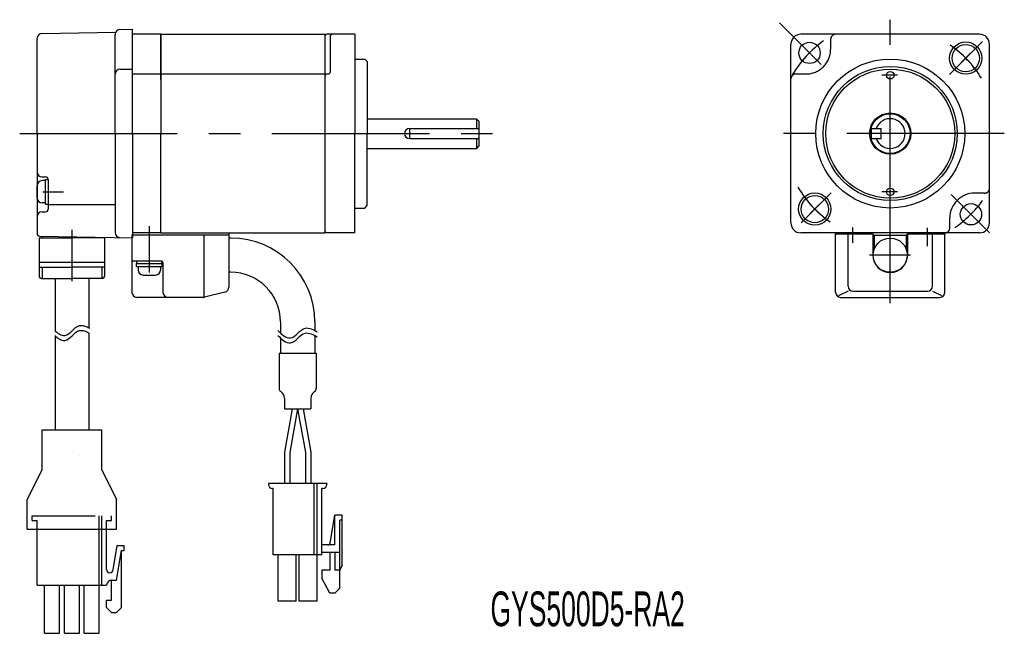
# Model space of a CAD drawing. Extents: x -175 to 23, y -101 to 23.
import ezdxf

# ---------------------------------------------------------------- set-up
doc = ezdxf.new("R2010")
doc.units = 0
doc.linetypes.add('CENTER', pattern=[50.8, 31.75, -6.35, 6.35, -6.35])
doc.linetypes.add('DASHED', pattern=[19.05, 12.7, -6.35])
doc.layers.add('LY_1', color=7, linetype='CONTINUOUS')

msp = doc.modelspace()

# ---------------------------------------------------------------- linework, layer by layer
at = {"layer": 'LY_1', "color": 80, "linetype": 'CENTER'}
for p, q in [((-22.29, 22.29), (-13.89, 13.89)), ((0, -20.24), (0, 22.94)), ((11.93, 11.92), (18.59, 18.58)), ((1.49, 11.75), (-1.68, 11.75)), ((-175.36, 0), (-78.73, 0)), ((22.98, 0), (-22.67, 0)), ((-170.68, -11.74), (-166.55, -11.74)), ((1.49, -11.75), (-1.68, -11.75)), ((-11.92, -11.92), (-17.96, -17.97)), ((12.28, -12.28), (20, -20)), ((-164.85, -19.43), (-164.85, -28.81)), ((-149.25, -18.66), (-149.25, -28)), ((-7.5, -22.03), (-7.5, -18.94)), ((0, -34.15), (0, -19.5)), ((7.5, -22.7), (7.5, -19.01)), ((-164.85, -20.2), (-164.85, -29.77)), ((4.09, -24.5), (-4.14, -24.5))]:
    msp.add_line(p, q, dxfattribs=at)
at = {"layer": 'LY_1', "color": 3, "linetype": 'CONTINUOUS'}
for p, q in [((-170.87, 20.15), (-156.05, 20.41)), ((-156.15, 0), (-156.15, 19.96)), ((-155.17, 20.96), (-152.65, 21)), ((-152.65, 0), (-152.65, 21)), ((-146.95, 20), (-152.65, 20)), ((-146.95, 20), (-113.85, 20)), ((-146.95, 20), (-146.95, 0)), ((-146.95, 10.86), (-146.95, 20)), ((-113.85, 19.7), (-113.55, 20)), ((-113.85, -20), (-113.85, 20)), ((-107.85, 20), (-113.55, 20)), ((-107.85, 20), (-107.85, 0)), ((18, 20), (-18, 20)), ((-171.85, 0), (-171.85, 19.15)), ((-112.85, 19.5), (-112.85, 12.3)), ((-20, -18), (-20, 18)), ((20, -18), (20, 18)), ((16.18, 16.17), (14.24, 14.23)), ((16.18, 14.23), (14.24, 16.17)), ((-107.85, 15), (-105.85, 15)), ((-105.85, 15), (-105.35, 14.5)), ((-105.35, 14.5), (-105.35, 0)), ((-155.17, 12.96), (-152.65, 13)), ((-152.65, 12), (-146.95, 12)), ((-146.95, 12), (-113.85, 12)), ((-113.85, 11.7), (-113.55, 12)), ((-113.55, 12), (-113.15, 12)), ((-105.35, 3), (-83.35, 3)), ((-82.85, 2.5), (-83.35, 3)), ((-83.35, 3), (-83.35, 1)), ((-82.85, 2.5), (-82.85, -2.5)), ((-171.85, 0), (-171.85, -20.17)), ((-156.15, 0), (-156.15, -19.96)), ((-152.65, 0), (-152.65, -21)), ((-146.95, -20), (-146.95, 0)), ((-113.85, -19.7), (-113.85, 0)), ((-113.85, -19.7), (-113.85, 0)), ((-107.85, -20), (-107.85, 0)), ((-105.35, -14.5), (-105.35, 0)), ((-96.85, 1), (-96.85, -1)), ((-96.85, 1), (-82.85, 1)), ((-96.85, -1), (-82.85, -1)), ((-83.35, -1), (-83.35, -3)), ((-105.35, -3), (-83.35, -3)), ((-82.85, -2.5), (-83.35, -3)), ((-170.85, -8.74), (-170.15, -8.74)), ((-170.15, -9.49), (-170.85, -9.49)), ((-170.15, -9.24), (-169.65, -9.24)), ((-170.15, -14.24), (-170.15, -9.24)), ((-169.65, -9.24), (-169.65, -15.26)), ((-171.85, -12.99), (-171.85, -10.49)), ((-146.95, -20), (-146.95, -11)), ((-170.15, -13.99), (-170.85, -13.99)), ((-170.85, -15.76), (-170.15, -15.76)), ((-170.15, -14.24), (-169.65, -14.24)), ((-169.65, -14.31), (-156.15, -14.31)), ((-107.85, -15), (-105.85, -15)), ((-105.85, -15), (-105.35, -14.5)), ((-14.23, -14.24), (-16.17, -16.18)), ((-14.23, -16.18), (-16.17, -14.24)), ((-113.85, -19.7), (-113.55, -20)), ((-171.45, -21), (-171.45, -28.7)), ((-171.45, -21), (-164.85, -21)), ((-171.36, -20.67), (-152.65, -21)), ((-170.85, -20.68), (-170.85, -21)), ((-158.25, -21), (-164.85, -21)), ((-158.25, -21), (-158.25, -28.7)), ((-133.25, -20.5), (-152.75, -20.5)), ((-152.75, -20.5), (-152.75, -32)), ((-146.95, -20), (-152.65, -20)), ((-146.95, -20), (-113.85, -20)), ((-138.25, -20.5), (-138.25, -33)), ((-133.25, -20), (-133.25, -30.97)), ((-132.82, -21.05), (-133.25, -21.05)), ((-107.85, -20), (-113.55, -20)), ((18, -20), (-18, -20)), ((-11, -32), (-11, -20)), ((-11, -20.2), (-3.7, -20.2)), ((-8.5, -30.75), (-8.5, -20.2)), ((-3.49, -20.25), (-3.49, -24.5)), ((-3.4, -20.5), (3.4, -20.5)), ((-3.2, -20.7), (-3.2, -23.21)), ((3.2, -20.7), (3.2, -23.21)), ((3.49, -20.25), (3.49, -24.5)), ((3.7, -20.2), (11, -20.2)), ((8.5, -30.75), (8.5, -20.2)), ((11, -32), (11, -20)), ((-146.8, -25.7), (-152.45, -25.7)), ((-151.75, -26.2), (-151.75, -25.7)), ((-146.75, -26.2), (-146.75, -25.7)), ((-158.25, -26), (-171.45, -26)), ((-171.45, -26.9), (-164.85, -26.9)), ((-170.85, -26.9), (-170.85, -29.2)), ((-158.25, -26.9), (-164.85, -26.9)), ((-158.85, -26.9), (-158.85, -29.2)), ((-151.85, -26.8), (-151.85, -26.2)), ((-151.85, -26.2), (-146.65, -26.2)), ((-151.85, -26.8), (-146.65, -26.8)), ((-151.5, -26.8), (-151.5, -27.5)), ((-147, -26.8), (-147, -27.5)), ((-146.65, -26.8), (-146.65, -26.2)), ((-146.5, -26), (-146.5, -32)), ((-170.95, -29.2), (-164.85, -29.2)), ((-168.25, -29.2), (-168.25, -39.76)), ((-158.75, -29.2), (-164.85, -29.2)), ((-161.45, -29.2), (-161.45, -39.14)), ((-150.5, -28.5), (-148, -28.5)), ((-132.82, -27.95), (-133.25, -27.95)), ((-138.38, -33), (-151.75, -33)), ((-134.01, -31.94), (-138.14, -32.97)), ((-8.5, -31.75), (-10.39, -32.69)), ((-10, -33), (10, -33)), ((-7.5, -31.75), (7.5, -31.75)), ((8.5, -31.75), (10.32, -32.66)), ((-122.82, -37.95), (-122.82, -40.21)), ((-115.92, -37.95), (-115.92, -39.67)), ((-168.25, -40.76), (-168.25, -59.72)), ((-161.45, -40.14), (-161.45, -59.72)), ((-122.82, -41.21), (-122.82, -44.24)), ((-115.92, -40.67), (-115.92, -44.24)), ((-123.12, -44.24), (-115.62, -44.24)), ((-123.12, -44.24), (-123.12, -51.34)), ((-115.62, -44.24), (-115.62, -51.34)), ((-122.68, -52.04), (-122.79, -51.96)), ((-122.03, -53.28), (-122.03, -55.49)), ((-116.7, -53.28), (-116.7, -55.49)), ((-116.06, -52.04), (-115.94, -51.96)), ((-122.03, -55.49), (-116.7, -55.49)), ((-120.48, -55.49), (-122.02, -64.18)), ((-119.37, -55.49), (-120.92, -64.28)), ((-119.37, -55.49), (-117.82, -64.28)), ((-118.25, -55.49), (-116.72, -64.18)), ((-170.85, -67.72), (-170.85, -59.72)), ((-170.85, -59.72), (-158.85, -59.72)), ((-158.85, -67.72), (-158.85, -59.72)), ((-163.3, -64.95), (-163.3, -64.95)), ((-122.02, -64.18), (-122.02, -70.49)), ((-120.92, -64.28), (-120.92, -70.49)), ((-117.82, -64.28), (-117.82, -70.49)), ((-116.72, -64.18), (-116.72, -70.49)), ((-173.85, -73.72), (-170.85, -67.72)), ((-158.85, -67.72), (-155.85, -73.72)), ((-113.47, -70.49), (-125.27, -70.49)), ((-125.27, -70.49), (-125.27, -70.69)), ((-116.07, -84.89), (-116.07, -70.49)), ((-115.47, -84.89), (-115.47, -70.49)), ((-113.47, -70.49), (-113.47, -70.69)), ((-124.27, -71.49), (-124.47, -71.49)), ((-124.27, -84.89), (-124.27, -71.49)), ((-114.47, -84.89), (-114.47, -71.49)), ((-114.27, -71.49), (-114.47, -71.49)), ((-173.85, -79.72), (-173.85, -73.72)), ((-155.85, -79.72), (-155.85, -73.72)), ((-112.8, -82.47), (-111.87, -76.89)), ((-111.87, -82.89), (-111.87, -76.89)), ((-110.37, -76.89), (-111.87, -76.89)), ((-110.37, -86.99), (-110.37, -76.89)), ((-110.87, -91.59), (-110.87, -77.89)), ((-110.37, -77.89), (-110.87, -77.89)), ((-173.85, -79.72), (-155.85, -79.72)), ((-171.85, -90.99), (-171.85, -79.72)), ((-159.35, -100.69), (-159.35, -79.72)), ((-158.85, -90.99), (-158.85, -79.72)), ((-157.85, -87.82), (-157.85, -79.72)), ((-156.53, -87.93), (-155.7, -82.99)), ((-155.7, -82.99), (-154.35, -82.99)), ((-154.35, -83.99), (-154.35, -82.99)), ((-111.87, -82.89), (-114.47, -82.89)), ((-155.85, -89.99), (-154.85, -83.99)), ((-154.85, -95.49), (-154.85, -83.99)), ((-154.85, -83.99), (-154.35, -83.99)), ((-114.47, -84.89), (-124.27, -84.89)), ((-123.27, -94.19), (-123.27, -84.89)), ((-119.67, -94.19), (-119.67, -84.89)), ((-119.07, -94.19), (-119.07, -84.89)), ((-115.47, -94.19), (-115.47, -84.89)), ((-110.87, -84.39), (-114.47, -84.39)), ((-112.87, -84.39), (-112.87, -87.99)), ((-111.87, -84.39), (-111.87, -87.99)), ((-110.37, -86.99), (-110.87, -87.99)), ((-114.47, -87.99), (-114.47, -89.59)), ((-112.87, -87.99), (-114.47, -87.99)), ((-110.87, -87.99), (-111.87, -87.99)), ((-171.85, -90.99), (-157.85, -90.99)), ((-170.35, -100.69), (-170.35, -90.99)), ((-167.35, -100.69), (-167.35, -90.99)), ((-166.35, -100.69), (-166.35, -90.99)), ((-163.35, -100.69), (-163.35, -90.99)), ((-162.35, -100.69), (-162.35, -90.99)), ((-156.85, -89.99), (-155.85, -89.99)), ((-156.85, -93.99), (-156.85, -89.99)), ((-112.87, -92.59), (-114.47, -89.59)), ((-111.87, -92.59), (-112.87, -92.59)), ((-111.87, -92.59), (-110.87, -91.59)), ((-157.85, -95.49), (-157.85, -93.99)), ((-157.85, -93.99), (-156.85, -93.99)), ((-119.67, -94.19), (-123.27, -94.19)), ((-115.47, -94.19), (-119.07, -94.19)), ((-157.85, -95.49), (-156.85, -96.49)), ((-156.85, -96.49), (-155.85, -96.49)), ((-155.85, -96.49), (-154.85, -95.49)), ((-170.35, -100.69), (-167.35, -100.69)), ((-166.35, -100.69), (-163.35, -100.69)), ((-162.35, -100.69), (-159.35, -100.69))]:
    msp.add_line(p, q, dxfattribs=at)
at = {"layer": 'LY_1', "color": 80, "linetype": 'DASHED'}
for p, q in [((-12, 19), (-12, 17)), ((-19, 12), (-17, 12)), ((-170.85, -8.74), (-170.15, -8.74)), ((19, -12), (17, -12)), ((12, -19), (12, -17)), ((-138.25, -20.5), (-138.25, -29.5)), ((-172.85, -77.99), (-172.85, -76.99)), ((-172.85, -76.99), (-156.85, -76.99)), ((-159.35, -79.72), (-159.35, -76.99)), ((-158.85, -79.72), (-158.85, -76.99)), ((-156.85, -77.99), (-156.85, -76.99)), ((-172.85, -77.99), (-171.85, -77.99)), ((-171.85, -79.72), (-171.85, -77.99)), ((-157.85, -79.72), (-157.85, -77.99)), ((-157.85, -77.99), (-156.85, -77.99))]:
    msp.add_line(p, q, dxfattribs=at)
at = {"layer": 'LY_1', "color": 255, "linetype": 'CONTINUOUS'}
for p, q in [((-3.8, -1), (-3.8, 1)), ((-3.8, 1), (-1.8, 1)), ((-1.8, -1), (-1.8, 1)), ((-3.8, -1), (-1.8, -1))]:
    msp.add_line(p, q, dxfattribs=at)
at = {"layer": 'LY_1', "color": 3, "linetype": 'CONTINUOUS'}
for centre, radius in [((-16.26, 16.26), 2.15), ((15.21, 15.2), 3.25), ((15.21, 15.2), 2.75), ((0.01, 0), 15), ((0.01, 0), 13.5), ((0.01, 0), 13), ((0.01, 11.75), 0.75), ((0, 0), 4.15), ((0, 0), 4), ((0.01, -11.75), 0.75), ((-15.2, -15.21), 3.25), ((-15.2, -15.21), 2.75), ((16.27, -16.27), 2.15), ((0, -24.5), 3.45)]:
    msp.add_circle(centre, radius, dxfattribs=at)
at = {"layer": 'LY_1', "color": 80, "linetype": 'CONTINUOUS'}
for radius in [13.5, 13]:
    msp.add_circle((0.01, 0), radius, dxfattribs=at)
at = {"layer": 'LY_1', "color": 3, "linetype": 'CONTINUOUS'}
for centre, radius, start, end in [((-170.85, 19.15), 1, 91, 180), ((-155.15, 19.96), 1, 91, 180), ((-112.35, 19.5), 0.5, 90.0235, 179.9765), ((-17.99, 17.99), 2.01, 90.1541, 179.8459), ((18, 18), 2, 359.9678, 90.0322), ((-155.15, 11.96), 1, 91, 180), ((-113.15, 12.3), 0.3, 269.9685, 0.0315), ((0, 0), 3, 199.4712, 160.5288), ((-170.85, -7.74), 1, 180, 270), ((-170.85, -10.49), 1, 90, 180), ((-170.15, -9.24), 0.5, 0, 90), ((-170.85, -12.99), 1, 180, 270), ((-170.85, -16.76), 1, 90, 180), ((-170.15, -15.26), 0.5, 270, 0), ((-18, -18), 2, 180.0326, 269.9674), ((18.01, -18.01), 1.99, 269.8451, 0.1549), ((-171.35, -20.17), 0.5, 180, 269), ((-155.15, -19.96), 1, 180, 269), ((-132.82, -37.95), 16.9, 0, 90), ((-3.7, -20.7), 0.5, 0, 90), ((3.7, -20.7), 0.5, 90, 180), ((-152.45, -25.4), 0.3, 180, 270), ((-146.8, -26), 0.3, 0, 90), ((0, -24.5), 3.49, 180, 0), ((-150.5, -27.5), 1, 180, 270), ((-148, -27.5), 1, 270, 0), ((-170.95, -28.7), 0.5, 180, 270), ((-158.75, -28.7), 0.5, 270, 0), ((-132.82, -37.95), 10, 0, 90), ((-134.25, -30.97), 1, 284.0362, 0), ((-7.5, -30.75), 1, 180, 270), ((7.5, -30.75), 1, 270, 0), ((-151.75, -32), 1, 180, 270), ((-145.5, -32), 1, 180, 270), ((-138.38, -32), 1, 270, 284.0362), ((-10, -32), 1, 180, 270), ((10, -32), 1, 270, 0), ((-122.37, -51.34), 0.75, 180, 235.4077), ((-116.37, -51.34), 0.75, 304.5923, 360), ((-123.53, -53.28), 1.5, 360, 55.4077), ((-115.2, -53.28), 1.5, 124.5923, 180), ((-124.47, -70.69), 0.8, 180, 270), ((-114.27, -70.69), 0.8, 270, 0), ((-113.29, -82.39), 0.5, 270, 350.5377), ((-157.19, -87.82), 0.669, 180, 0), ((-156.85, -90.99), 1, 90, 180)]:
    msp.add_arc(centre, radius, start, end, dxfattribs=at)
at = {"layer": 'LY_1', "color": 80, "linetype": 'DASHED'}
for centre, radius, start, end in [((-10.99, 18.99), 1.01, 90.3073, 179.6927), ((-16.99, 16.99), 4.99, 269.9382, 0.0618), ((-18.99, 10.99), 1.01, 90.3071, 179.6929), ((19.01, -11.01), 0.995, 269.6894, 0.3106), ((17.01, -17.01), 5.01, 90.0618, 179.9382), ((11.01, -19.01), 0.995, 269.6891, 0.3109)]:
    msp.add_arc(centre, radius, start, end, dxfattribs=at)
at = {"layer": 'LY_1', "color": 80, "linetype": 'CENTER'}
for centre, radius, start, end in [((0.01, 0), 23.01, 125.7954, 149.1005), ((0.01, -0.01), 21.5, 31.3059, 55.8897), ((0, 0), 21.5, 210.142, 235.8682), ((0.01, 0), 22.99, 304.4535, 324.029)]:
    msp.add_arc(centre, radius, start, end, dxfattribs=at)
at = {"layer": 'LY_1', "color": 255, "linetype": 'CONTINUOUS'}
msp.add_arc((-96.85, 0), 1, 90, 270, dxfattribs=at)
at = {"layer": 'LY_1', "color": 3, "linetype": 'CONTINUOUS'}
for points, start_tangent, end_tangent in [([(-168.31, -39.71), (-167.31, -40.44), (-166.28, -40.67), (-164.82, -39.73), (-163.31, -38.7), (-162.3, -38.77), (-161.31, -39.23)], (0.734568, -0.678535), (0.863254, -0.504769)), ([(-168.31, -40.71), (-167.31, -41.44), (-166.28, -41.67), (-164.82, -40.73), (-163.31, -39.7), (-162.35, -39.76), (-161.39, -40.18)], (0.734668, -0.678427), (0.870304, -0.492515)), ([(-123.33, -39.69), (-122.14, -40.75), (-120.79, -41.17), (-119.33, -40.23), (-117.82, -39.2), (-116.62, -39.34), (-115.47, -39.94)], (0.665415, -0.746474), (0.838947, -0.544213)), ([(-123.33, -39.69), (-122.14, -40.75), (-120.79, -41.17), (-119.33, -40.23), (-117.82, -39.2), (-116.62, -39.34), (-115.47, -39.94)], (0.665415, -0.746474), (0.838947, -0.544213)), ([(-123.33, -40.69), (-122.14, -41.75), (-120.79, -42.17), (-119.33, -41.23), (-117.82, -40.2), (-116.62, -40.34), (-115.47, -40.94)], (0.665415, -0.746474), (0.838947, -0.544213)), ([(-123.33, -40.69), (-122.14, -41.75), (-120.79, -42.17), (-119.33, -41.23), (-117.82, -40.2), (-116.62, -40.34), (-115.47, -40.94)], (0.665415, -0.746474), (0.838947, -0.544213))]:
    msp.add_spline(points, degree=3, dxfattribs=dict(at, start_tangent=start_tangent, end_tangent=end_tangent))

# ---------------------------------------------------------------- texts
at = {"layer": 'LY_1', "color": 3, "linetype": 'CONTINUOUS', "insert": (-60.95, -95.81), "char_height": 7, "attachment_point": 5}
msp.add_mtext('\\W0.570;\\A1;GYS500D5-RA2', dxfattribs=at)

doc.saveas('drawing.dxf')
